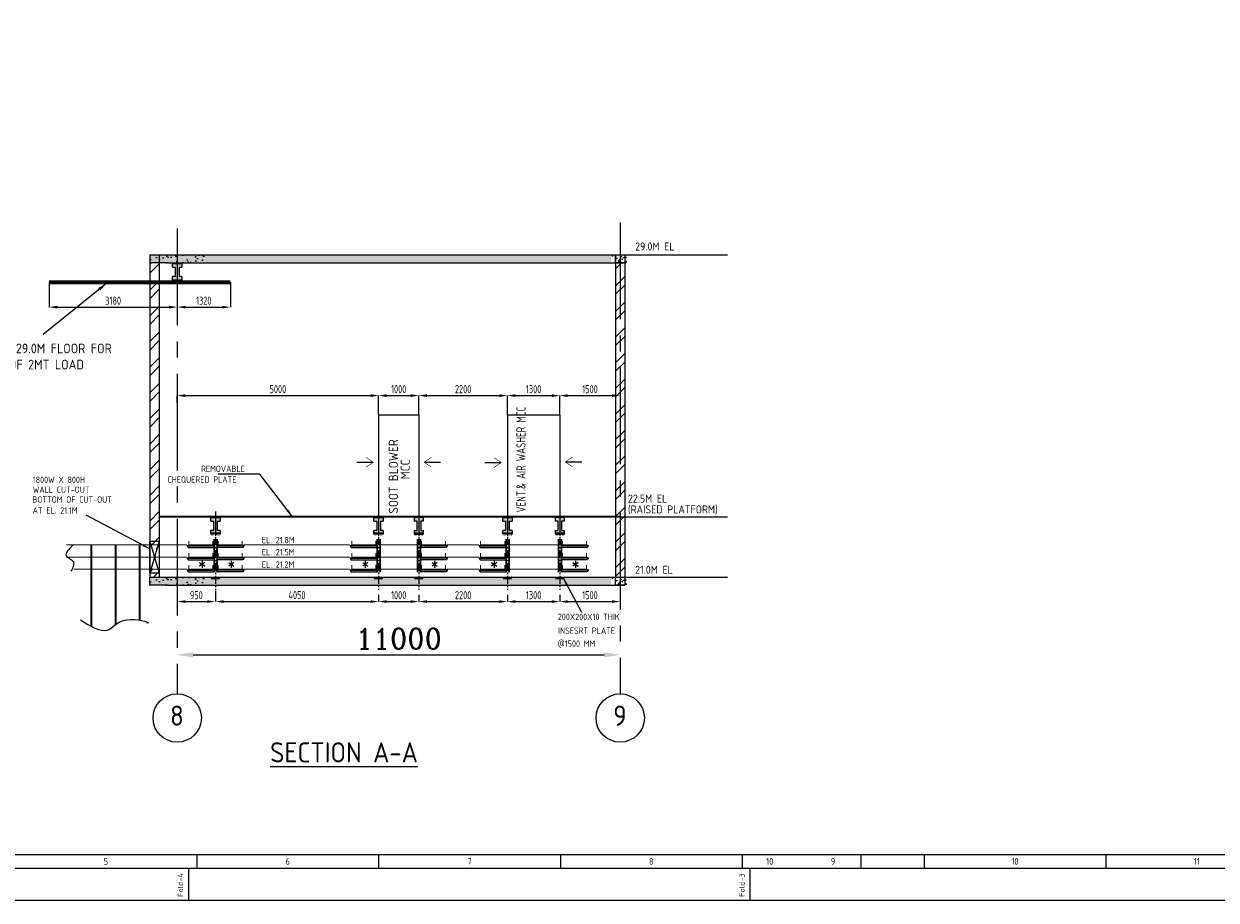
# Model space of a CAD drawing. Extents: x -11758 to 4934791, y -233543 to 1826789.
# Tile 12 of 256: x 79996 to 109603, y 79272 to 101015. Entities that reach past the tile are written whole.
import ezdxf
from ezdxf.enums import TextEntityAlignment as Align

# ---------------------------------------------------------------- set-up
doc = ezdxf.new("R2010")
doc.units = 0
doc.header["$LTSCALE"] = 800
doc.header["$MEASUREMENT"] = 0
for name, pattern in [('CENTER', [2, 1.25, -0.25, 0.25, -0.25]), ('CENTER2', [1.125, 0.75, -0.125, 0.125, -0.125]), ('CONTINOUS', [0])]:
    doc.linetypes.add(name, pattern=pattern)
doc.layers.get('0').update_dxf_attribs({"linetype": 'CONTINUOUS'})
doc.layers.get('DEFPOINTS').update_dxf_attribs({"linetype": 'CONTINUOUS'})
for name, color, linetype in [('bldg', 4, 'CONTINUOUS'), ('CABLE TRAYS', 7, 'CONTINUOUS'), ('CABLETRAY', 1, 'CONTINUOUS'), ('GRID', 8, 'CENTER'), ('GT_1', 7, 'CONTINUOUS'), ('HATCH', 9, 'CONTINUOUS'), ('SWGR', 7, 'CONTINUOUS'), ('TRAYS', 7, 'CONTINUOUS'), ('WALL', 6, 'CONTINUOUS')]:
    doc.layers.add(name, color=color, linetype=linetype)
for name, color, linetype, lineweight in [('DIM', 4, 'CONTINUOUS', 15), ('EQPT', 8, 'CONTINUOUS', 5), ('STEEL', 6, 'CONTINUOUS', 15), ('T', 3, 'CONTINUOUS', 15), ('TEXT', 3, 'CONTINUOUS', 15)]:
    doc.layers.add(name, color=color, linetype=linetype, lineweight=lineweight)
doc.styles.add('COMPLEX', font='complex')
doc.styles.add('ROMANC', font='romanc')
doc.styles.add('ROMANS', font='ISO9.shx', dxfattribs={"width": 0.8})
doc.styles.add('S1', font='SIMPLEX.SHX', dxfattribs={"height": 200})
doc.styles.add('S3', font='ROMANS1.SHX', dxfattribs={"width": 0.8})
doc.styles.get("Standard").update_dxf_attribs({"font": 'ISO9'})
doc.dimstyles.get("Standard").update_dxf_attribs({"dimtxt": 0.18, "dimasz": 0.18, "dimexe": 0.18, "dimexo": 0.0625, "dimgap": 0.09, "dimtad": 0, "dimtih": 1, "dimtoh": 1, "dimdec": 4, "dimzin": 0, "dimdsep": 46, "dimtxsty": 'Standard', "dimcen": 0.09, "dimadec": 0, "dimazin": 0, "dimtfac": 1, "dimtdec": 4, "dimtofl": 0, "dimtmove": 0, "dimatfit": 3, "dimfxl": 1, "dimtolj": 1, "dimtzin": 0, "dimarcsym": 0})
doc.dimstyles.new('STANDARD$0', dxfattribs={"dimtxt": 250, "dimasz": 200, "dimexe": 0, "dimexo": 0, "dimgap": 100, "dimtad": 1, "dimdec": 0, "dimzin": 0, "dimdsep": 46, "dimtxsty": 'S1', "dimcen": 0, "dimadec": 0, "dimazin": 0, "dimtfac": 1, "dimtdec": 0, "dimtmove": 2, "dimatfit": 3, "dimfxl": 1, "dimtolj": 1, "dimtzin": 0, "dimarcsym": 0})
doc.dimstyles.new('User200', dxfattribs={"dimscale": 200, "dimtxt": 1.5, "dimasz": 1.5, "dimexe": 0.75, "dimexo": 0, "dimgap": 0.3, "dimtad": 1, "dimdec": 0, "dimzin": 12, "dimdsep": 46, "dimtxsty": 'ROMANS', "dimcen": 0, "dimclrd": 256, "dimclre": 256, "dimclrt": 111, "dimadec": 0, "dimazin": 2, "dimtfac": 0.09, "dimtdec": 0, "dimtmove": 2, "dimatfit": 0, "dimfxl": 0, "dimtolj": 1, "dimtzin": 0, "dimlwd": -1, "dimlwe": -1, "dimarcsym": 2})
pattern_1 = [(50, (94694.8, 95189.67), (358.63, -31.376), [37.5, -412.5]), (355, (94694.8, 95189.67), (-69.376, 376.096), [30, -330]), (100.4514, (94724.7, 95187.05), (289.255, 344.72), [31.87, -350.571]), (46.184, (94694.8, 95289.67), (533.62, -82.76), [56.25, -618.75]), (96.6356, (94739.27, 95282.77), (467.331, 487.06), [47.805, -525.856]), (351.184, (94694.8, 95289.67), (467.33, 487.06), [45, -495]), (21, (94744.8, 95264.67), (298.4535, -201.3094), [37.5, -412.5]), (326, (94744.8, 95264.67), (121.658, 362.575), [30, -330]), (71.4514, (94769.68, 95247.9), (420.111, 161.265), [31.87, -350.571]), (37.5, (94694.8, 95189.67), (6.0799, 166.4469), [0, -326, 0, -335, 0, -331.25]), (7.5, (94694.8, 95189.67), (131.5348, 197.2059), [0, -191, 0, -318.5, 0, -126.25]), (327.5, (94583.3, 95189.67), (266.9112, -11.2774), [0, -125, 0, -390, 0, -517.5]), (317.5, (94533.3, 95189.67), (291.593, 50.0525), [0, -162.5, 0, -259, 0, -367.5])]
pattern_2 = [(50, (94694.8, 87189.67), (358.63, -31.376), [37.5, -412.5]), (355, (94694.8, 87189.67), (-69.376, 376.096), [30, -330]), (100.4514, (94724.7, 87187.05), (289.255, 344.72), [31.87, -350.571]), (46.184, (94694.8, 87289.67), (533.62, -82.76), [56.25, -618.75]), (96.6356, (94739.27, 87282.77), (467.331, 487.06), [47.805, -525.856]), (351.184, (94694.8, 87289.67), (467.33, 487.06), [45, -495]), (21, (94744.8, 87264.67), (298.4535, -201.3094), [37.5, -412.5]), (326, (94744.8, 87264.67), (121.658, 362.575), [30, -330]), (71.4514, (94769.68, 87247.9), (420.111, 161.265), [31.87, -350.571]), (37.5, (94694.8, 87189.67), (6.0799, 166.4469), [0, -326, 0, -335, 0, -331.25]), (7.5, (94694.8, 87189.67), (131.5348, 197.2059), [0, -191, 0, -318.5, 0, -126.25]), (327.5, (94583.3, 87189.67), (266.9112, -11.2774), [0, -125, 0, -390, 0, -517.5]), (317.5, (94533.3, 87189.67), (291.593, 50.0525), [0, -162.5, 0, -259, 0, -367.5])]

# ---------------------------------------------------------------- blocks, each defined once
blk = doc.blocks.new('beam')
blk.add_hatch(color=1).paths.add_polyline_path([(28773, 13070), (28523, 13070), (28523, 12970), (28598, 12970), (28598, 12720), (28523, 12720), (28523, 12620), (28773, 12620), (28773, 12720), (28698, 12720), (28698, 12970), (28773, 12970)])
blk.add_line((28648, 13088), (28648, 12569))
at = {"layer": 'DIM'}
for p, q in [((28523, 13070), (28773, 13070)), ((28523, 12970), (28523, 13070)), ((28523, 12970), (28598, 12970)), ((28598, 12970), (28598, 12720)), ((28698, 12970), (28773, 12970)), ((28698, 12970), (28698, 12720)), ((28773, 13070), (28773, 12970)), ((28598, 12720), (28523, 12720)), ((28523, 12620), (28523, 12720)), ((28773, 12620), (28523, 12620)), ((28773, 12720), (28698, 12720)), ((28773, 12720), (28773, 12620))]:
    blk.add_line(p, q, dxfattribs=at)
blk = doc.blocks.new('*D446')
at = {"layer": 'DEFPOINTS', "color": 0, "linetype": 'Continuous', "transparency": 16777216}
for p in [(83804, 85359), (94804, 85359), (94804, 85359)]:
    blk.add_point(p, dxfattribs=at)
at = {"layer": 'DIM', "color": 4, "linetype": 'Continuous', "lineweight": -2, "transparency": 16777216}
blk.add_line((84204, 85359), (94404, 85359), dxfattribs=at)
at = {"layer": 'DIM', "color": 4, "linetype": 'Continuous', "transparency": 16777216}
for points in [[(84204, 85425), (84204, 85292), (83804, 85359)], [(94404, 85425), (94404, 85292), (94804, 85359)]]:
    blk.add_solid(points, dxfattribs=at)
at = {"layer": 'DIM', "linetype": 'Continuous', "transparency": 16777216, "insert": (89304, 85759), "char_height": 500, "attachment_point": 5, "style": 'ROMANC'}
blk.add_mtext('\\A1;11000', dxfattribs=at)
blk = doc.blocks.new('*D447')
at = {"layer": 'DEFPOINTS', "color": 0, "transparency": 16777216}
for p in [(88804, 91791), (83804, 91620), (88804, 91310)]:
    blk.add_point(p, dxfattribs=at)
at = {"layer": 'WALL', "color": 2, "lineweight": -2, "transparency": 16777216}
for p, q in [((83804, 91620), (83804, 91791)), ((84004, 91791), (88604, 91791)), ((88804, 91310), (88804, 91791))]:
    blk.add_line(p, q, dxfattribs=at)
at = {"layer": 'WALL', "color": 2, "transparency": 16777216}
for points in [[(84004, 91824), (84004, 91757), (83804, 91791)], [(88604, 91824), (88604, 91757), (88804, 91791)]]:
    blk.add_solid(points, dxfattribs=at)
at = {"layer": 'WALL', "color": 2, "transparency": 16777216, "insert": (86304, 91951), "char_height": 200, "attachment_point": 5, "style": 'ROMANS'}
blk.add_mtext('\\A1;5000', dxfattribs=at)
blk = doc.blocks.new('*D448')
at = {"layer": 'DEFPOINTS', "color": 0, "transparency": 16777216}
for p in [(89804, 91791), (88804, 91634), (89804, 91310)]:
    blk.add_point(p, dxfattribs=at)
at = {"layer": 'WALL', "color": 2, "lineweight": -2, "transparency": 16777216}
for p, q in [((88804, 91634), (88804, 91791)), ((89004, 91791), (89604, 91791)), ((89804, 91310), (89804, 91791))]:
    blk.add_line(p, q, dxfattribs=at)
at = {"layer": 'WALL', "color": 2, "transparency": 16777216}
for points in [[(89004, 91824), (89004, 91757), (88804, 91791)], [(89604, 91824), (89604, 91757), (89804, 91791)]]:
    blk.add_solid(points, dxfattribs=at)
at = {"layer": 'WALL', "color": 2, "transparency": 16777216, "insert": (89304, 91951), "char_height": 200, "attachment_point": 5, "style": 'ROMANS'}
blk.add_mtext('\\A1;1000', dxfattribs=at)
blk = doc.blocks.new('*D449')
at = {"layer": 'DEFPOINTS', "color": 0, "transparency": 16777216}
for p in [(89804, 91791), (92004, 91791), (92004, 91310)]:
    blk.add_point(p, dxfattribs=at)
at = {"layer": 'WALL', "color": 2, "lineweight": -2, "transparency": 16777216}
for p, q in [((90004, 91791), (91804, 91791)), ((92004, 91310), (92004, 91791))]:
    blk.add_line(p, q, dxfattribs=at)
at = {"layer": 'WALL', "color": 2, "transparency": 16777216}
for points in [[(90004, 91824), (90004, 91757), (89804, 91791)], [(91804, 91824), (91804, 91757), (92004, 91791)]]:
    blk.add_solid(points, dxfattribs=at)
at = {"layer": 'WALL', "color": 2, "transparency": 16777216, "insert": (90904, 91951), "char_height": 200, "attachment_point": 5, "style": 'ROMANS'}
blk.add_mtext('\\A1;2200', dxfattribs=at)
blk = doc.blocks.new('*D450')
at = {"layer": 'DEFPOINTS', "color": 0, "transparency": 16777216}
for p in [(92004, 91791), (93304, 91791), (93304, 91310)]:
    blk.add_point(p, dxfattribs=at)
at = {"layer": 'WALL', "color": 2, "lineweight": -2, "transparency": 16777216}
for p, q in [((92204, 91791), (93104, 91791)), ((93304, 91310), (93304, 91791))]:
    blk.add_line(p, q, dxfattribs=at)
at = {"layer": 'WALL', "color": 2, "transparency": 16777216}
for points in [[(92204, 91824), (92204, 91757), (92004, 91791)], [(93104, 91824), (93104, 91757), (93304, 91791)]]:
    blk.add_solid(points, dxfattribs=at)
at = {"layer": 'WALL', "color": 2, "transparency": 16777216, "insert": (92654, 91951), "char_height": 200, "attachment_point": 5, "style": 'ROMANS'}
blk.add_mtext('\\A1;1300', dxfattribs=at)
blk = doc.blocks.new('*D451')
at = {"layer": 'DEFPOINTS', "color": 0, "transparency": 16777216}
for p in [(93304, 91791), (94804, 91791), (94804, 91791)]:
    blk.add_point(p, dxfattribs=at)
at = {"layer": 'WALL', "color": 2, "lineweight": -2, "transparency": 16777216}
blk.add_line((93504, 91791), (94604, 91791), dxfattribs=at)
at = {"layer": 'WALL', "color": 2, "transparency": 16777216}
for points in [[(93504, 91824), (93504, 91757), (93304, 91791)], [(94604, 91824), (94604, 91757), (94804, 91791)]]:
    blk.add_solid(points, dxfattribs=at)
at = {"layer": 'WALL', "color": 2, "transparency": 16777216, "insert": (94054, 91951), "char_height": 200, "attachment_point": 5, "style": 'ROMANS'}
blk.add_mtext('\\A1;1500', dxfattribs=at)
blk = doc.blocks.new('*D452')
at = {"layer": 'DEFPOINTS', "color": 0, "transparency": 16777216}
for p in [(83804, 86944), (84754, 86944), (84754, 86679)]:
    blk.add_point(p, dxfattribs=at)
at = {"layer": 'WALL', "color": 2, "lineweight": -2, "transparency": 16777216}
for p, q in [((83804, 86944), (83804, 86679)), ((84754, 86944), (84754, 86679)), ((84004, 86679), (84554, 86679))]:
    blk.add_line(p, q, dxfattribs=at)
at = {"layer": 'WALL', "color": 2, "transparency": 16777216}
for points in [[(84004, 86713), (84004, 86646), (83804, 86679)], [(84554, 86713), (84554, 86646), (84754, 86679)]]:
    blk.add_solid(points, dxfattribs=at)
at = {"layer": 'WALL', "color": 2, "transparency": 16777216, "insert": (84279, 86839), "char_height": 200, "attachment_point": 5, "style": 'ROMANS'}
blk.add_mtext('\\A1;950', dxfattribs=at)
blk = doc.blocks.new('*D453')
at = {"layer": 'DEFPOINTS', "color": 0, "transparency": 16777216}
for p in [(88804, 86845), (84754, 86680), (88804, 86680)]:
    blk.add_point(p, dxfattribs=at)
at = {"layer": 'WALL', "color": 2, "lineweight": -2, "transparency": 16777216}
for p, q in [((88804, 86845), (88804, 86680)), ((84954, 86680), (88604, 86680))]:
    blk.add_line(p, q, dxfattribs=at)
at = {"layer": 'WALL', "color": 2, "transparency": 16777216}
for points in [[(84954, 86713), (84954, 86646), (84754, 86680)], [(88604, 86713), (88604, 86646), (88804, 86680)]]:
    blk.add_solid(points, dxfattribs=at)
at = {"layer": 'WALL', "color": 2, "transparency": 16777216, "insert": (86779, 86840), "char_height": 200, "attachment_point": 5, "style": 'ROMANS'}
blk.add_mtext('\\A1;4050', dxfattribs=at)
blk = doc.blocks.new('*D454')
at = {"layer": 'DEFPOINTS', "color": 0, "transparency": 16777216}
for p in [(89804, 86845), (88804, 86679), (89804, 86679)]:
    blk.add_point(p, dxfattribs=at)
at = {"layer": 'WALL', "color": 2, "lineweight": -2, "transparency": 16777216}
for p, q in [((89804, 86845), (89804, 86679)), ((89004, 86679), (89604, 86679))]:
    blk.add_line(p, q, dxfattribs=at)
at = {"layer": 'WALL', "color": 2, "transparency": 16777216}
for points in [[(89004, 86713), (89004, 86646), (88804, 86679)], [(89604, 86713), (89604, 86646), (89804, 86679)]]:
    blk.add_solid(points, dxfattribs=at)
at = {"layer": 'WALL', "color": 2, "transparency": 16777216, "insert": (89304, 86839), "char_height": 200, "attachment_point": 5, "style": 'ROMANS'}
blk.add_mtext('\\A1;1000', dxfattribs=at)
blk = doc.blocks.new('*D455')
at = {"layer": 'DEFPOINTS', "color": 0, "transparency": 16777216}
for p in [(92004, 86845), (89804, 86679), (92004, 86679)]:
    blk.add_point(p, dxfattribs=at)
at = {"layer": 'WALL', "color": 2, "lineweight": -2, "transparency": 16777216}
for p, q in [((92004, 86845), (92004, 86679)), ((90004, 86679), (91804, 86679))]:
    blk.add_line(p, q, dxfattribs=at)
at = {"layer": 'WALL', "color": 2, "transparency": 16777216}
for points in [[(90004, 86713), (90004, 86646), (89804, 86679)], [(91804, 86713), (91804, 86646), (92004, 86679)]]:
    blk.add_solid(points, dxfattribs=at)
at = {"layer": 'WALL', "color": 2, "transparency": 16777216, "insert": (90904, 86839), "char_height": 200, "attachment_point": 5, "style": 'ROMANS'}
blk.add_mtext('\\A1;2200', dxfattribs=at)
blk = doc.blocks.new('*D456')
at = {"layer": 'DEFPOINTS', "color": 0, "transparency": 16777216}
for p in [(93304, 86845), (92004, 86679), (93304, 86679)]:
    blk.add_point(p, dxfattribs=at)
at = {"layer": 'WALL', "color": 2, "lineweight": -2, "transparency": 16777216}
for p, q in [((93304, 86845), (93304, 86679)), ((92204, 86679), (93104, 86679))]:
    blk.add_line(p, q, dxfattribs=at)
at = {"layer": 'WALL', "color": 2, "transparency": 16777216}
for points in [[(92204, 86713), (92204, 86646), (92004, 86679)], [(93104, 86713), (93104, 86646), (93304, 86679)]]:
    blk.add_solid(points, dxfattribs=at)
at = {"layer": 'WALL', "color": 2, "transparency": 16777216, "insert": (92654, 86839), "char_height": 200, "attachment_point": 5, "style": 'ROMANS'}
blk.add_mtext('\\A1;1300', dxfattribs=at)
blk = doc.blocks.new('*D457')
at = {"layer": 'DEFPOINTS', "color": 0, "transparency": 16777216}
for p in [(93304, 86679), (94804, 86679), (94804, 86679)]:
    blk.add_point(p, dxfattribs=at)
at = {"layer": 'WALL', "color": 2, "lineweight": -2, "transparency": 16777216}
blk.add_line((93504, 86679), (94604, 86679), dxfattribs=at)
at = {"layer": 'WALL', "color": 2, "transparency": 16777216}
for points in [[(93504, 86713), (93504, 86646), (93304, 86679)], [(94604, 86713), (94604, 86646), (94804, 86679)]]:
    blk.add_solid(points, dxfattribs=at)
at = {"layer": 'WALL', "color": 2, "transparency": 16777216, "insert": (94054, 86839), "char_height": 200, "attachment_point": 5, "style": 'ROMANS'}
blk.add_mtext('\\A1;1500', dxfattribs=at)
blk = doc.blocks.new('*D458')
at = {"layer": 'DEFPOINTS', "color": 0, "transparency": 16777216}
for p in [(80624, 94605), (83804, 94605), (83804, 93987)]:
    blk.add_point(p, dxfattribs=at)
at = {"layer": 'WALL', "color": 2, "lineweight": -2, "transparency": 16777216}
for p, q in [((80624, 94605), (80624, 93987)), ((83804, 94605), (83804, 93987)), ((80824, 93987), (83604, 93987))]:
    blk.add_line(p, q, dxfattribs=at)
at = {"layer": 'WALL', "color": 2, "transparency": 16777216}
for points in [[(80824, 94020), (80824, 93953), (80624, 93987)], [(83604, 94020), (83604, 93953), (83804, 93987)]]:
    blk.add_solid(points, dxfattribs=at)
at = {"layer": 'WALL', "color": 2, "transparency": 16777216, "insert": (82214, 94147), "char_height": 200, "attachment_point": 5, "style": 'ROMANS'}
blk.add_mtext('\\A1;3180', dxfattribs=at)
blk = doc.blocks.new('*D459')
at = {"layer": 'DEFPOINTS', "color": 0, "transparency": 16777216}
for p in [(85124, 94605), (83804, 93987), (85124, 93987)]:
    blk.add_point(p, dxfattribs=at)
at = {"layer": 'WALL', "color": 2, "lineweight": -2, "transparency": 16777216}
for p, q in [((85124, 94605), (85124, 93987)), ((84004, 93987), (84924, 93987))]:
    blk.add_line(p, q, dxfattribs=at)
at = {"layer": 'WALL', "color": 2, "transparency": 16777216}
for points in [[(84004, 94020), (84004, 93953), (83804, 93987)], [(84924, 94020), (84924, 93953), (85124, 93987)]]:
    blk.add_solid(points, dxfattribs=at)
at = {"layer": 'WALL', "color": 2, "transparency": 16777216, "insert": (84464, 94147), "char_height": 200, "attachment_point": 5, "style": 'ROMANS'}
blk.add_mtext('\\A1;1320', dxfattribs=at)
blk = doc.blocks.new('A$C731D3036')
for p, q in [((-2590.23, 37.8), (-251.24, 37.8)), ((-1860.96, 37.79), (-1860.96, 26.67)), ((-1709.78, 37.79), (-1709.78, 26.67)), ((-1558.59, 37.79), (-1558.59, 26.67)), ((-1407.4, 37.79), (-1407.4, 26.67)), ((-1308.88, 37.79), (-1308.88, 26.67)), ((-1256.21, 37.79), (-1256.21, 26.67)), ((-1105.02, 37.79), (-1105.02, 26.67)), ((-1867.63, 0), (-1867.63, 26.68)), ((-1400.73, 0), (-1400.73, 26.68))]:
    blk.add_line(p, q)
for points in [[(0, 1869.86), (-2643.59, 1869.86), (-2643.59, 0), (0, 0)], [(-26.68, 1843.18), (-2616.91, 1843.18), (-2616.91, 26.68), (-26.68, 26.68)]]:
    blk.add_lwpolyline(points, close=True)
for s, height, p in [('5', 5.56, (-1936.56, 32.23)), ('6', 5.56, (-1785.37, 32.23)), ('7', 5.56, (-1634.18, 32.23)), ('8', 5.56, (-1482.99, 32.23)), ('10', 5.558, (-1384.48, 32.23)), ('9', 5.56, (-1331.8, 32.23)), ('10', 5.558, (-1180.61, 32.23)), ('11', 5.558, (-1029.42, 32.23))]:
    blk.add_text(s, height=height).set_placement(p, align=Align.MIDDLE)
for s, p in [('Fold-4', (-1872.32, 2.74)), ('Fold-3', (-1405.41, 2.74))]:
    blk.add_text(s, height=4.447, rotation=90).set_placement(p)

msp = doc.modelspace()

# ---------------------------------------------------------------- hatches: boundary and pattern name
at = {"layer": 'CABLE TRAYS'}
h = msp.add_hatch(dxfattribs=at)
h.set_pattern_fill('AR-CONC', color=256, scale=50, style=0)
h.set_pattern_definition([(50, (-601433.48, -98212.42), (358.63009, -31.37607), [37.5, -412.5]), (355, (-601433.48, -98212.42), (-69.37567, 376.09607), [30, -330]), (100.4514, (-601403.6, -98215.04), (289.25469, 344.71977), [31.8701, -350.57106]), (46.1842, (-601433.48, -98112.42), (533.62052, -82.7595), [56.25, -618.75]), (96.6356, (-601389, -98119.3), (467.33135, 487.05894), [47.80514, -525.8565]), (351.1842, (-601433.5, -98112.4), (467.33097, 487.0593), [45, -495]), (21, (-601383.48, -98137.42), (298.45353, -201.30945), [37.5, -412.5]), (326, (-601383.48, -98137.42), (121.65767, 362.57502), [30, -330]), (71.4514, (-601358.6, -98154.2), (420.11131, 161.26525), [31.8701, -350.57106]), (37.5, (-601433.48, -98212.42), (6.079928, 166.446927), [0, -326, 0, -335, 0, -331.25]), (7.5, (-601433.48, -98212.42), (131.53477, 197.205856), [0, -191, 0, -318.5, 0, -126.25]), (327.5, (-601544.98, -98212.42), (266.911218, -11.277436), [0, -125, 0, -390, 0, -517.5]), (317.5, (-601594.98, -98212.42), (291.593085, 50.05249), [0, -162.5, 0, -259, 0, -367.5])])
h.paths.add_polyline_path([(84483.7, 95285), (83123.7, 95285), (83123.7, 95085), (83583.7, 95085), (84483.7, 95085)])
h = msp.add_hatch(dxfattribs=at)
h.set_pattern_fill('AR-CONC', color=256, scale=50, style=0)
h.set_pattern_definition(pattern_1)
h.paths.add_polyline_path([(83123.7, 95285), (83123.7, 95085), (94573.6, 95085), (94573.6, 95285)])
h = msp.add_hatch(dxfattribs=at)
h.set_pattern_fill('AR-CONC', color=256, scale=50, style=0)
h.set_pattern_definition([(50, (-611113.45, -98212.42), (358.63009, -31.37607), [37.5, -412.5]), (355, (-611113.45, -98212.42), (-69.37567, 376.09607), [30, -330]), (100.4514, (-611083.56, -98215.04), (289.25469, 344.71977), [31.8701, -350.57106]), (46.1842, (-611113.45, -98112.42), (533.62052, -82.7595), [56.25, -618.75]), (96.6356, (-611069, -98119.3), (467.33135, 487.05894), [47.80514, -525.8565]), (351.1842, (-611113.45, -98112.4), (467.33097, 487.0593), [45, -495]), (21, (-611063.45, -98137.42), (298.45353, -201.30945), [37.5, -412.5]), (326, (-611063.45, -98137.42), (121.65767, 362.57502), [30, -330]), (71.4514, (-611038.58, -98154.2), (420.11131, 161.26525), [31.8701, -350.57106]), (37.5, (-611113.45, -98212.42), (6.079928, 166.446927), [0, -326, 0, -335, 0, -331.25]), (7.5, (-611113.45, -98212.42), (131.53477, 197.205856), [0, -191, 0, -318.5, 0, -126.25]), (327.5, (-611224.95, -98212.42), (266.911218, -11.277436), [0, -125, 0, -390, 0, -517.5]), (317.5, (-611274.95, -98212.42), (291.593085, 50.05249), [0, -162.5, 0, -259, 0, -367.5])])
h.paths.add_polyline_path([(94803.8, 95285), (94568, 95285), (94568, 95085), (94803.8, 95085)])
h = msp.add_hatch(dxfattribs=at)
h.set_pattern_fill('AR-CONC', color=256, scale=50, style=0)
h.set_pattern_definition(pattern_1)
h.paths.add_polyline_path([(95033.6, 95285), (94803.8, 95285), (94803.8, 95085), (95033.6, 95085)])
h = msp.add_hatch(dxfattribs=at)
h.set_pattern_fill('AR-CONC', color=256, scale=50, style=0)
h.set_pattern_definition([(50, (-601433.48, -106212.42), (358.63009, -31.37607), [37.5, -412.5]), (355, (-601433.48, -106212.42), (-69.37567, 376.09607), [30, -330]), (100.4514, (-601403.6, -106215.04), (289.25469, 344.71977), [31.8701, -350.57106]), (46.1842, (-601433.48, -106112.42), (533.62052, -82.7595), [56.25, -618.75]), (96.6356, (-601389, -106119.3), (467.33135, 487.05894), [47.80514, -525.8565]), (351.1842, (-601433.5, -106112.4), (467.33097, 487.0593), [45, -495]), (21, (-601383.48, -106137.42), (298.45353, -201.30945), [37.5, -412.5]), (326, (-601383.48, -106137.42), (121.65767, 362.57502), [30, -330]), (71.4514, (-601358.6, -106154.2), (420.11131, 161.26525), [31.8701, -350.57106]), (37.5, (-601433.48, -106212.42), (6.079928, 166.446927), [0, -326, 0, -335, 0, -331.25]), (7.5, (-601433.48, -106212.42), (131.53477, 197.205856), [0, -191, 0, -318.5, 0, -126.25]), (327.5, (-601544.98, -106212.42), (266.911218, -11.277436), [0, -125, 0, -390, 0, -517.5]), (317.5, (-601594.98, -106212.42), (291.593085, 50.05249), [0, -162.5, 0, -259, 0, -367.5])])
h.paths.add_polyline_path([(84483.7, 87285), (83123.7, 87285), (83123.7, 87085), (83583.7, 87085), (84483.7, 87085)])
h = msp.add_hatch(dxfattribs=at)
h.set_pattern_fill('AR-CONC', color=256, scale=50, style=0)
h.set_pattern_definition(pattern_2)
h.paths.add_polyline_path([(83123.7, 87285), (83123.7, 87085), (94573.6, 87085), (94573.6, 87285)])
h = msp.add_hatch(dxfattribs=at)
h.set_pattern_fill('AR-CONC', color=256, scale=50, style=0)
h.set_pattern_definition([(50, (-611113.45, -106212.42), (358.63009, -31.37607), [37.5, -412.5]), (355, (-611113.45, -106212.42), (-69.37567, 376.09607), [30, -330]), (100.4514, (-611083.56, -106215.04), (289.25469, 344.71977), [31.8701, -350.57106]), (46.1842, (-611113.45, -106112.42), (533.62052, -82.7595), [56.25, -618.75]), (96.6356, (-611069, -106119.3), (467.33135, 487.05894), [47.80514, -525.8565]), (351.1842, (-611113.45, -106112.4), (467.33097, 487.0593), [45, -495]), (21, (-611063.45, -106137.42), (298.45353, -201.30945), [37.5, -412.5]), (326, (-611063.45, -106137.42), (121.65767, 362.57502), [30, -330]), (71.4514, (-611038.58, -106154.2), (420.11131, 161.26525), [31.8701, -350.57106]), (37.5, (-611113.45, -106212.42), (6.079928, 166.446927), [0, -326, 0, -335, 0, -331.25]), (7.5, (-611113.45, -106212.42), (131.53477, 197.205856), [0, -191, 0, -318.5, 0, -126.25]), (327.5, (-611224.95, -106212.42), (266.911218, -11.277436), [0, -125, 0, -390, 0, -517.5]), (317.5, (-611274.95, -106212.42), (291.593085, 50.05249), [0, -162.5, 0, -259, 0, -367.5])])
h.paths.add_polyline_path([(94803.8, 87285), (94568, 87285), (94568, 87085), (94803.8, 87085)])
h = msp.add_hatch(dxfattribs=at)
h.set_pattern_fill('AR-CONC', color=256, scale=50, style=0)
h.set_pattern_definition(pattern_2)
h.paths.add_polyline_path([(95033.6, 87285), (94803.8, 87285), (94803.8, 87085), (95033.6, 87085)])
at = {"layer": 'HATCH'}
h = msp.add_hatch(dxfattribs=at)
h.set_pattern_fill('ANSI32', color=256, scale=1200, style=0)
h.set_pattern_definition([(45, (-84548.22, -120995.74), (-318.19805, 318.19805), []), (45, (-84336.1, -120995.74), (-318.19805, 318.19805), [])])
h.paths.add_polyline_path([(94803.8, 88785), (94918.8, 88785), (94918.8, 95085), (94803.8, 95085)])
h.paths.add_polyline_path([(94803.8, 95085), (94689.3, 95085), (94689.3, 88785), (94803.8, 88785)])
h.paths.add_polyline_path([(94918.8, 88785), (94803.8, 88785), (94803.8, 87285), (94918.8, 87285)])
h.paths.add_polyline_path([(94803.8, 88785), (94689.3, 88785), (94689.3, 87285), (94803.8, 87285)])
h.paths.add_polyline_path([(83123.7, 87989), (83357.8, 87989), (83357.8, 95085), (83123.7, 95085)])
h.paths.add_polyline_path([(83357.8, 87488.4), (83123.7, 87488.4), (83123.7, 87285), (83357.8, 87285)])

# ---------------------------------------------------------------- linework, layer by layer
at = {"color": 0, "lineweight": 9, "const_width": 15}
for points in [[(88494.1, 90258.9), (88660.6, 90145.6), (88260.1, 90145.6)], [(90113.5, 90258.9), (89947, 90145.6), (90347.5, 90145.6)], [(91672.9, 90250.4), (91839.4, 90137.2), (91438.9, 90137.2)], [(93620.4, 90266.2), (93453.9, 90152.9), (93854.4, 90152.9)]]:
    msp.add_lwpolyline(points, dxfattribs=at)
at = {"layer": 'bldg', "linetype": 'CENTER'}
for p, q in [((84712.6, 88228.2), (84712.6, 87406.3)), ((84795.6, 88228.2), (84795.6, 87406.3)), ((88762.3, 88228.2), (88762.3, 87406.3)), ((88845.3, 88228.2), (88845.3, 87406.3)), ((89762.3, 88228.2), (89762.3, 87406.3)), ((89845.3, 88228.2), (89845.3, 87406.3)), ((91962.3, 88228.2), (91962.3, 87406.3)), ((92045.3, 88228.2), (92045.3, 87406.3)), ((93262.3, 88228.2), (93262.3, 87406.3)), ((93345.3, 88228.2), (93345.3, 87406.3))]:
    msp.add_line(p, q, dxfattribs=at)
at = {"layer": 'CABLE TRAYS'}
for p, q in [((83583.7, 95085), (83123.7, 95085)), ((83583.7, 87085), (83123.7, 87085))]:
    msp.add_line(p, q, dxfattribs=at)
at = {"layer": 'CABLE TRAYS', "linetype": 'CENTER', "ltscale": 0.2}
for p, q in [((84754.1, 88918.6), (84754.1, 86973.8)), ((88803.8, 88918.6), (88803.8, 86973.8)), ((89803.8, 88918.6), (89803.8, 86973.8)), ((92003.8, 88918.6), (92003.8, 86973.8)), ((93303.8, 88918.6), (93303.8, 86973.8))]:
    msp.add_line(p, q, dxfattribs=at)
at = {"layer": 'CABLE TRAYS'}
for points in [[(94918.8, 95085), (94689.3, 95085), (94689.3, 95285), (94918.8, 95285)], [(94918.8, 87085), (94689.3, 87085), (94689.3, 87285), (94918.8, 87285)]]:
    msp.add_lwpolyline(points, close=True, dxfattribs=at)
at = {"layer": 'CABLETRAY', "linetype": 'Continuous'}
for p, q in [((84050.5, 88069), (84712.6, 88069)), ((84050.5, 88069), (84050.5, 88059.7)), ((84050.5, 88059.7), (84712.6, 88059.7)), ((84050.5, 88059.7), (84078.4, 88019)), ((84078.4, 88019), (84712.6, 88019)), ((85457.8, 88069), (84795.6, 88069)), ((85457.8, 88059.7), (84795.6, 88059.7)), ((85429.9, 88019), (84795.6, 88019)), ((85457.8, 88059.7), (85429.9, 88019)), ((85457.8, 88069), (85457.8, 88059.7)), ((88100.1, 88069), (88762.3, 88069)), ((88100.1, 88069), (88100.1, 88059.7)), ((88100.1, 88059.7), (88762.3, 88059.7)), ((88100.1, 88059.7), (88128, 88019)), ((88128, 88019), (88762.3, 88019)), ((90507.5, 88069), (89845.3, 88069)), ((90507.5, 88059.7), (89845.3, 88059.7)), ((90479.6, 88019), (89845.3, 88019)), ((90507.5, 88059.7), (90479.6, 88019)), ((90507.5, 88069), (90507.5, 88059.7)), ((91300.1, 88069), (91962.3, 88069)), ((91300.1, 88069), (91300.1, 88059.7)), ((91300.1, 88059.7), (91962.3, 88059.7)), ((91300.1, 88059.7), (91328, 88019)), ((91328, 88019), (91962.3, 88019)), ((94007.5, 88069), (93345.3, 88069)), ((94007.5, 88059.7), (93345.3, 88059.7)), ((93979.6, 88019), (93345.3, 88019)), ((94007.5, 88059.7), (93979.6, 88019)), ((94007.5, 88069), (94007.5, 88059.7)), ((84050.5, 87769), (84712.6, 87769)), ((84050.5, 87769), (84050.5, 87759.7)), ((84050.5, 87759.7), (84712.6, 87759.7)), ((84050.5, 87759.7), (84078.4, 87719)), ((84078.4, 87719), (84712.6, 87719)), ((85457.8, 87769), (84795.6, 87769)), ((85457.8, 87759.7), (84795.6, 87759.7)), ((85429.9, 87719), (84795.6, 87719)), ((85457.8, 87759.7), (85429.9, 87719)), ((85457.8, 87769), (85457.8, 87759.7)), ((88100.1, 87769), (88762.3, 87769)), ((88100.1, 87769), (88100.1, 87759.7)), ((88100.1, 87759.7), (88762.3, 87759.7)), ((88100.1, 87759.7), (88128, 87719)), ((88128, 87719), (88762.3, 87719)), ((90507.5, 87769), (89845.3, 87769)), ((90507.5, 87759.7), (89845.3, 87759.7)), ((90479.6, 87719), (89845.3, 87719)), ((90507.5, 87759.7), (90479.6, 87719)), ((90507.5, 87769), (90507.5, 87759.7)), ((91300.1, 87769), (91962.3, 87769)), ((91300.1, 87769), (91300.1, 87759.7)), ((91300.1, 87759.7), (91962.3, 87759.7)), ((91300.1, 87759.7), (91328, 87719)), ((91328, 87719), (91962.3, 87719)), ((94007.5, 87769), (93345.3, 87769)), ((94007.5, 87759.7), (93345.3, 87759.7)), ((93979.6, 87719), (93345.3, 87719)), ((94007.5, 87759.7), (93979.6, 87719)), ((94007.5, 87769), (94007.5, 87759.7)), ((84050.5, 87469), (84712.6, 87469)), ((84050.5, 87469), (84050.5, 87459.7)), ((84050.5, 87459.7), (84712.6, 87459.7)), ((84050.5, 87459.7), (84078.4, 87419)), ((84078.4, 87419), (84712.6, 87419)), ((85457.8, 87469), (84795.6, 87469)), ((85457.8, 87459.7), (84795.6, 87459.7)), ((85429.9, 87419), (84795.6, 87419)), ((85457.8, 87459.7), (85429.9, 87419)), ((85457.8, 87469), (85457.8, 87459.7)), ((88100.1, 87469), (88762.3, 87469)), ((88100.1, 87469), (88100.1, 87459.7)), ((88100.1, 87459.7), (88762.3, 87459.7)), ((88100.1, 87459.7), (88128, 87419)), ((88128, 87419), (88762.3, 87419)), ((90507.5, 87469), (89845.3, 87469)), ((90507.5, 87459.7), (89845.3, 87459.7)), ((90479.6, 87419), (89845.3, 87419)), ((90507.5, 87459.7), (90479.6, 87419)), ((90507.5, 87469), (90507.5, 87459.7)), ((91300.1, 87469), (91962.3, 87469)), ((91300.1, 87469), (91300.1, 87459.7)), ((91300.1, 87459.7), (91962.3, 87459.7)), ((91300.1, 87459.7), (91328, 87419)), ((91328, 87419), (91962.3, 87419)), ((94007.5, 87469), (93345.3, 87469)), ((94007.5, 87459.7), (93345.3, 87459.7)), ((93979.6, 87419), (93345.3, 87419)), ((94007.5, 87459.7), (93979.6, 87419)), ((94007.5, 87469), (94007.5, 87459.7))]:
    msp.add_line(p, q, dxfattribs=at)
at = {"layer": 'CABLETRAY', "color": 7, "linetype": 'Continuous'}
for points, const_width in [([(83357.8, 88785), (94803.8, 88785)], 50), ([(84050.5, 88085), (81048.6, 88085)], 25), ([(81674.3, 88085), (81674.3, 86065.6)], 50), ([(82274.3, 88085), (82274.3, 86111.5)], 50), ([(82874.3, 88085), (82874.3, 86216.1)], 50), ([(84089.5, 88185), (84089.5, 88085), (84689.5, 88085), (84689.5, 88185)], 25), ([(85418.8, 88185), (85418.8, 88085), (84818.8, 88085), (84818.8, 88185)], 25), ([(85457.8, 88085), (88085.7, 88085)], 25), ([(88139.1, 88185), (88139.1, 88085), (88739.1, 88085), (88739.1, 88185)], 25), ([(89829.5, 88085), (88762.3, 88085)], 25), ([(90468.5, 88185), (90468.5, 88085), (89868.5, 88085), (89868.5, 88185)], 25), ([(91300.1, 88085), (90494, 88085)], 25), ([(91339.1, 88185), (91339.1, 88085), (91939.1, 88085), (91939.1, 88185)], 25), ([(93345.3, 88085), (91964.7, 88085)], 25), ([(93968.5, 88185), (93968.5, 88085), (93368.5, 88085), (93368.5, 88185)], 25), ([(84050.5, 87785), (81048.6, 87785)], 25), ([(84089.5, 87885), (84089.5, 87785), (84689.5, 87785), (84689.5, 87885)], 25), ([(85418.8, 87885), (85418.8, 87785), (84818.8, 87785), (84818.8, 87885)], 25), ([(85457.8, 87785), (88085.7, 87785)], 25), ([(88139.1, 87885), (88139.1, 87785), (88739.1, 87785), (88739.1, 87885)], 25), ([(89829.5, 87785), (88762.3, 87785)], 25), ([(90468.5, 87885), (90468.5, 87785), (89868.5, 87785), (89868.5, 87885)], 25), ([(91300.1, 87785), (90494, 87785)], 25), ([(91339.1, 87885), (91339.1, 87785), (91939.1, 87785), (91939.1, 87885)], 25), ([(93345.3, 87785), (91964.7, 87785)], 25), ([(93968.5, 87885), (93968.5, 87785), (93368.5, 87785), (93368.5, 87885)], 25), ([(84050.5, 87485), (81229.9, 87485)], 25), ([(84089.5, 87585), (84089.5, 87485), (84689.5, 87485), (84689.5, 87585)], 25), ([(85418.8, 87585), (85418.8, 87485), (84818.8, 87485), (84818.8, 87585)], 25), ([(85457.8, 87485), (88085.7, 87485)], 25), ([(88139.1, 87585), (88139.1, 87485), (88739.1, 87485), (88739.1, 87585)], 25), ([(89829.5, 87485), (88762.3, 87485)], 25), ([(90468.5, 87585), (90468.5, 87485), (89868.5, 87485), (89868.5, 87585)], 25), ([(91300.1, 87485), (90494, 87485)], 25), ([(91339.1, 87585), (91339.1, 87485), (91939.1, 87485), (91939.1, 87585)], 25), ([(93345.3, 87485), (91964.7, 87485)], 25), ([(93968.5, 87585), (93968.5, 87485), (93368.5, 87485), (93368.5, 87585)], 25)]:
    msp.add_lwpolyline(points, dxfattribs=dict(at, const_width=const_width))
at = {"layer": 'CABLETRAY', "const_width": 2}
for points in [[(84856.3, 88349.5), (84856.3, 88312), (84800.6, 88312), (84800.6, 88228.2), (84707.6, 88228.2), (84707.6, 88312), (84651.9, 88312), (84651.9, 88349.5), (84856.3, 88349.5)], [(88906, 88349.5), (88906, 88312), (88850.3, 88312), (88850.3, 88228.2), (88757.3, 88228.2), (88757.3, 88312), (88701.6, 88312), (88701.6, 88349.5), (88906, 88349.5)], [(89906, 88349.5), (89906, 88312), (89850.3, 88312), (89850.3, 88228.2), (89757.3, 88228.2), (89757.3, 88312), (89701.6, 88312), (89701.6, 88349.5), (89906, 88349.5)], [(92106, 88349.5), (92106, 88312), (92050.3, 88312), (92050.3, 88228.2), (91957.3, 88228.2), (91957.3, 88312), (91901.6, 88312), (91901.6, 88349.5), (92106, 88349.5)], [(93406, 88349.5), (93406, 88312), (93350.3, 88312), (93350.3, 88228.2), (93257.3, 88228.2), (93257.3, 88312), (93201.6, 88312), (93201.6, 88349.5), (93406, 88349.5)], [(84651.9, 87285), (84651.9, 87322.5), (84707.6, 87322.5), (84707.6, 87406.3), (84800.6, 87406.3), (84800.6, 87322.5), (84856.3, 87322.5), (84856.3, 87285), (84651.9, 87285)], [(88701.6, 87285), (88701.6, 87322.5), (88757.3, 87322.5), (88757.3, 87406.3), (88850.3, 87406.3), (88850.3, 87322.5), (88906, 87322.5), (88906, 87285), (88701.6, 87285)], [(89701.6, 87285), (89701.6, 87322.5), (89757.3, 87322.5), (89757.3, 87406.3), (89850.3, 87406.3), (89850.3, 87322.5), (89906, 87322.5), (89906, 87285), (89701.6, 87285)], [(91901.6, 87285), (91901.6, 87322.5), (91957.3, 87322.5), (91957.3, 87406.3), (92050.3, 87406.3), (92050.3, 87322.5), (92106, 87322.5), (92106, 87285), (91901.6, 87285)], [(93201.6, 87285), (93201.6, 87322.5), (93257.3, 87322.5), (93257.3, 87406.3), (93350.3, 87406.3), (93350.3, 87322.5), (93406, 87322.5), (93406, 87285), (93201.6, 87285)]]:
    msp.add_lwpolyline(points, dxfattribs=at)
at = {"layer": 'DIM', "color": 7, "ltscale": 0.25}
for p, q in [((83123.7, 95285), (94918.8, 95285)), ((83583.7, 95085), (94918.8, 95085)), ((83123.7, 87285), (94918.8, 87285)), ((83583.7, 87085), (94918.8, 87085))]:
    msp.add_line(p, q, dxfattribs=at)
at = {"layer": 'GRID', "linetype": 'CENTER2', "ltscale": 4}
for p, q in [((83803.8, 95935.2), (83803.8, 84391.6)), ((94803.8, 96086.1), (94803.8, 84391.6))]:
    msp.add_line(p, q, dxfattribs=at)
at = {"layer": 'GRID', "const_width": 50}
for points in [[(84863.6, 88374.1), (84644.7, 88374.1)], [(88913.3, 88374.1), (88694.3, 88374.1)], [(89913.3, 88374.1), (89694.3, 88374.1)], [(92113.3, 88374.1), (91894.3, 88374.1)], [(93413.3, 88374.1), (93194.3, 88374.1)], [(84644.7, 87260.4), (84863.6, 87260.4)], [(88694.3, 87260.4), (88913.3, 87260.4)], [(89694.3, 87260.4), (89913.3, 87260.4)], [(91894.3, 87260.4), (92113.3, 87260.4)], [(93194.3, 87260.4), (93413.3, 87260.4)]]:
    msp.add_lwpolyline(points, dxfattribs=at)
at = {"layer": 'STEEL', "const_width": 100}
msp.add_lwpolyline([(85123.7, 94605.1), (80623.7, 94605.1)], dxfattribs=at)
at = {"layer": 'SWGR', "linetype": 'Continuous', "ltscale": 0.5, "const_width": 15}
for points in [[(88494.1, 90016.6), (88660.6, 90129.9), (88260.1, 90129.9)], [(90113.5, 90016.6), (89947, 90129.9), (90347.5, 90129.9)], [(91672.9, 90008.2), (91839.4, 90121.4), (91438.9, 90121.4)], [(93620.4, 90023.9), (93453.9, 90137.2), (93854.4, 90137.2)]]:
    msp.add_lwpolyline(points, dxfattribs=at)
at = {"layer": 'TEXT'}
for centre in [(83803.8, 83791.6), (94803.8, 83791.6)]:
    msp.add_circle(centre, 600, dxfattribs=at)
at = {"layer": 'TRAYS'}
for p, q in [((84712.6, 88228.2), (84712.6, 87406.3)), ((84722.6, 88228.2), (84722.6, 87406.3)), ((84785.6, 88228.2), (84785.6, 87406.3)), ((84795.6, 88228.2), (84795.6, 87406.3)), ((88762.3, 88228.2), (88762.3, 87406.3)), ((88772.3, 88228.2), (88772.3, 87406.3)), ((88835.3, 88228.2), (88835.3, 87406.3)), ((88845.3, 88228.2), (88845.3, 87406.3)), ((89762.3, 88228.2), (89762.3, 87406.3)), ((89772.3, 88228.2), (89772.3, 87406.3)), ((89835.3, 88228.2), (89835.3, 87406.3)), ((89845.3, 88228.2), (89845.3, 87406.3)), ((91962.3, 88228.2), (91962.3, 87406.3)), ((91972.3, 88228.2), (91972.3, 87406.3)), ((92035.3, 88228.2), (92035.3, 87406.3)), ((92045.3, 88228.2), (92045.3, 87406.3)), ((93262.3, 88228.2), (93262.3, 87406.3)), ((93272.3, 88228.2), (93272.3, 87406.3)), ((93335.3, 88228.2), (93335.3, 87406.3)), ((93345.3, 88228.2), (93345.3, 87406.3)), ((83123.7, 88178.6), (83357.8, 87388.4)), ((83357.8, 88178.6), (83123.7, 87388.4))]:
    msp.add_line(p, q, dxfattribs=at)
msp.add_lwpolyline([(83123.7, 88178.6), (83357.8, 88178.6), (83357.8, 87388.4), (83123.7, 87388.4)], close=True, dxfattribs=at)
at = {"layer": 'WALL'}
for p, q in [((83123.7, 95285), (83123.7, 87285)), ((83123.7, 95285), (97468.8, 95285)), ((83357.8, 95285), (83357.8, 87285)), ((94689.3, 95285), (94689.3, 87285)), ((94918.8, 95285), (94918.8, 87285)), ((84680.9, 88765.7), (84827.4, 88765.7)), ((94803.8, 88785), (97468.8, 88785)), ((83123.7, 87085), (83123.7, 87285)), ((94804.1, 87285), (97469.1, 87285))]:
    msp.add_line(p, q, dxfattribs=at)
at = {"layer": 'WALL', "color": 3}
for p, q in [((88803.8, 91310), (88803.8, 88785)), ((88803.8, 91310), (89803.8, 91310)), ((89803.8, 91310), (89803.8, 88785)), ((92003.8, 91310), (92003.8, 88785)), ((92003.8, 91310), (93303.8, 91310)), ((93303.8, 91310), (93303.8, 88785))]:
    msp.add_line(p, q, dxfattribs=at)
at = {"layer": 'WALL'}
for points in [[(81231.8, 88090.7), (81053.1, 87809.4), (81215.5, 87684.9), (81166.8, 87430.6)], [(81402, 86224.8), (82066.5, 85974), (82660.3, 86237.8), (83056.1, 86147.1), (83052, 86147.1)]]:
    msp.add_spline(points, degree=3, dxfattribs=at)

# ---------------------------------------------------------------- block references
at = {"color": 1, "linetype": 'CONTINOUS', "lineweight": 15, "xscale": 29.85916619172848, "yscale": 29.85916619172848, "zscale": 29.85916619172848}
msp.add_blockref('A$C731D3036', (139857.9, 79271.6), dxfattribs=at)
at = {"layer": 'DIM', "yscale": 0.9250199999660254}
for p, xscale, zscale in [((57303.3, 82978.3), 0.9250199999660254, 0.9250199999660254), ((58253.7, 76676), 0.9250199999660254, 0.9250199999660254), ((62303.4, 76676), 0.9250199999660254, 0.9250199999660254), ((116304.2, 76676), -0.9250199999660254, 0.9250200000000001), ((65503.4, 76676), 0.9250199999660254, 0.9250199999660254), ((119804.2, 76676), -0.9250199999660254, 0.9250200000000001)]:
    msp.add_blockref('beam', p, dxfattribs=dict(at, xscale=xscale, zscale=zscale))

# ---------------------------------------------------------------- texts
at = {"color": 3, "insert": (79229.2, 92760.8), "char_height": 240, "attachment_point": 5}
msp.add_mtext_dynamic_manual_height_columns('MONORAIL AT SOFFIT OF 29.0M FLOOR FOR HANDLING PANELS OF 2MT LOAD', width=7309.081, gutter_width=1, heights=[883.5], dxfattribs=at)
at = {"layer": 'EQPT', "color": 7}
for s, height, style, p in [('29.0M EL', 200, 'ROMANS', (95174.4, 95391.3)), ('REMOVABLE', 157.5, 'ROMANS', (84395.3, 89895.4)), ('1800W X 800H', 157.5, 'ROMANS', (80216.3, 89624.1)), ('CHEQUERED PLATE', 157.5, 'ROMANS', (83562.6, 89628.6)), ('WALL CUT-OUT', 157.5, 'ROMANS', (80217.8, 89377.3)), ('BOTTOM OF CUT-OUT ', 157.5, 'ROMANS', (80208.5, 89133.2)), ('22.5M EL', 200, 'ROMANS', (94996, 89135.4)), ('AT EL. 21.1M', 157.5, 'ROMANS', (80214.7, 88863)), ('(RAISED PLATFORM)', 200, 'ROMANS', (94996, 88866.9)), ('EL. 21.8M', 157.5, 'ROMANS', (85906.2, 88127.9)), ('EL. 21.5M', 157.5, 'ROMANS', (85906.2, 87827.9)), ('*', 300, 'COMPLEX', (84321.9, 87390.4)), ('*', 300, 'COMPLEX', (85043.6, 87390.4)), ('EL. 21.2M', 157.5, 'ROMANS', (85906.2, 87520.4)), ('*', 300, 'COMPLEX', (88371.5, 87390.4)), ('*', 300, 'COMPLEX', (90093.2, 87390.4)), ('*', 300, 'COMPLEX', (91571.5, 87390.4)), ('*', 300, 'COMPLEX', (93593.2, 87390.4)), ('21.0M EL', 200, 'ROMANS', (95174.4, 87368.5)), ('200X200X10 THIK', 157.5, 'ROMANS', (93255, 86222.3)), ('INSESRT PLATE', 157.5, 'ROMANS', (93264.3, 85879.2)), ('@1500 MM', 157.5, 'ROMANS', (93255, 85558))]:
    msp.add_text(s, height=height, dxfattribs=dict(at, style=style)).set_placement(p)
at = {"layer": 'EQPT', "color": 7, "style": 'ROMANS'}
for s, p in [('SOOT BLOWER', (89285.3, 88861.8)), ('MCC', (89580.2, 89713.3))]:
    msp.add_text(s, height=227.5, rotation=90, dxfattribs=at).set_placement(p)
at = {"layer": 'EQPT', "color": 7, "insert": (92227, 88891.5), "char_height": 227.5, "width": 2658.034, "attachment_point": 1, "rotation": 90, "style": 'ROMANS'}
msp.add_mtext('VENT.& AIR WASHER MCC', dxfattribs=at)
at = {"layer": 'T', "insert": (84835.1, 220588.2), "char_height": 250, "width": 250, "attachment_point": 1, "rotation": 90, "style": 'S3'}
msp.add_mtext('\\pi-403.57;SLIDING \\P\\pi-546.43;SUPPORT', dxfattribs=at)
at = {"layer": 'TEXT', "style": 'ROMANS'}
for s, p in [('8', (83797.9, 83850.7)), ('9', (94797.9, 83850.7))]:
    msp.add_text(s, height=500, dxfattribs=at).set_placement(p, align=Align.MIDDLE)
msp.add_text('%%USECTION A-A', height=500, dxfattribs=at).set_placement((86111.9, 82688.2))

# ---------------------------------------------------------------- dimensions: what is measured, and where the dimension line sits
at = {"layer": 'DIM', "linetype": 'Continuous'}
dim = msp.add_linear_dim(base=(94803.8, 85358.8), p1=(83803.8, 85358.8), p2=(94803.8, 85358.8), dimstyle='STANDARD$0', override={"dimscale": 100, "dimtxt": 5, "dimasz": 4, "dimgap": 1.5, "dimtxsty": 'ROMANC', "dimclrd": 4, "dimclre": 256, "dimclrt": 256, "dimtix": 1}, dxfattribs=at)
dim.commit()
dim.dimension.update_dxf_attribs({"geometry": '*D446', "text_midpoint": (89303.8, 85758.8)})
at = {"layer": 'WALL'}
for base, p1, p2, picture, middle in [((83803.8, 93986.6), (80623.7, 94605.1), (83803.8, 94605.1), '*D458', (82213.7, 94146.6)), ((85123.7, 93986.6), (83803.8, 93986.6), (85123.7, 94605.1), '*D459', (84463.7, 94146.6)), ((88803.8, 91790.8), (83803.8, 91619.6), (88803.8, 91310), '*D447', (86303.8, 91950.8)), ((89803.8, 91790.8), (88803.8, 91634.5), (89803.8, 91310), '*D448', (89303.8, 91950.8)), ((92003.8, 91790.8), (89803.8, 91790.8), (92003.8, 91310), '*D449', (90903.8, 91950.8)), ((93303.8, 91790.8), (92003.8, 91790.8), (93303.8, 91310), '*D450', (92653.8, 91950.8)), ((94803.8, 91790.8), (93303.8, 91790.8), (94803.8, 91790.8), '*D451', (94053.8, 91950.8)), ((84754.1, 86679.2), (83803.8, 86943.9), (84754.1, 86943.9), '*D452', (84278.9, 86839.2)), ((88803.8, 86679.6), (84754.1, 86679.6), (88803.8, 86845.3), '*D453', (86779, 86839.6)), ((89803.8, 86679.2), (88803.8, 86679.2), (89803.8, 86845.3), '*D454', (89303.8, 86839.2)), ((92003.8, 86679.2), (89803.8, 86679.2), (92003.8, 86845.3), '*D455', (90903.8, 86839.2)), ((93303.8, 86679.2), (92003.8, 86679.2), (93303.8, 86845.3), '*D456', (92653.8, 86839.2)), ((94803.8, 86679.2), (93303.8, 86679.2), (94803.8, 86679.2), '*D457', (94053.8, 86839.2))]:
    dim = msp.add_linear_dim(base=base, p1=p1, p2=p2, dimstyle='STANDARD$0', override={"dimscale": 100, "dimtxt": 2, "dimasz": 2, "dimgap": 0.6, "dimtxsty": 'ROMANS', "dimclrd": 2, "dimclre": 2, "dimclrt": 2, "dimtix": 1, "dimfxl": 0.5}, dxfattribs=at)
    dim.commit()
    dim.dimension.update_dxf_attribs({"geometry": picture, "text_midpoint": middle})

# ---------------------------------------------------------------- leaders
at = {"layer": 'GT_1', "color": 2}
msp.add_leader([(82056.4, 94581.1), (80475.9, 93308.2)], dimstyle='User200', override={"dimtxt": 1.2, "dimasz": 1.2, "dimgap": 0.1, "dimfxlon": 1}, dxfattribs=at)
at = {"layer": 'WALL'}
for points in [[(86665.9, 88785), (85857.7, 89843.6), (84819.4, 89843.6)], [(83123.7, 87989), (81544.6, 88825.1)], [(93394.5, 87254.6), (93839.9, 86418.5)]]:
    msp.add_leader(points, dimstyle='Standard', override={"dimscale": 100, "dimtxt": 2, "dimasz": 2, "dimexe": 0, "dimexo": 0, "dimgap": 0.6, "dimtad": 1, "dimtih": 0, "dimtoh": 0, "dimdec": 0, "dimtxsty": 'ROMANS', "dimcen": 0, "dimclrd": 2, "dimclre": 2, "dimclrt": 2, "dimtdec": 0, "dimtix": 1, "dimtofl": 1, "dimtmove": 2, "dimfxl": 0.5}, dxfattribs=at)

doc.saveas('drawing.dxf')
